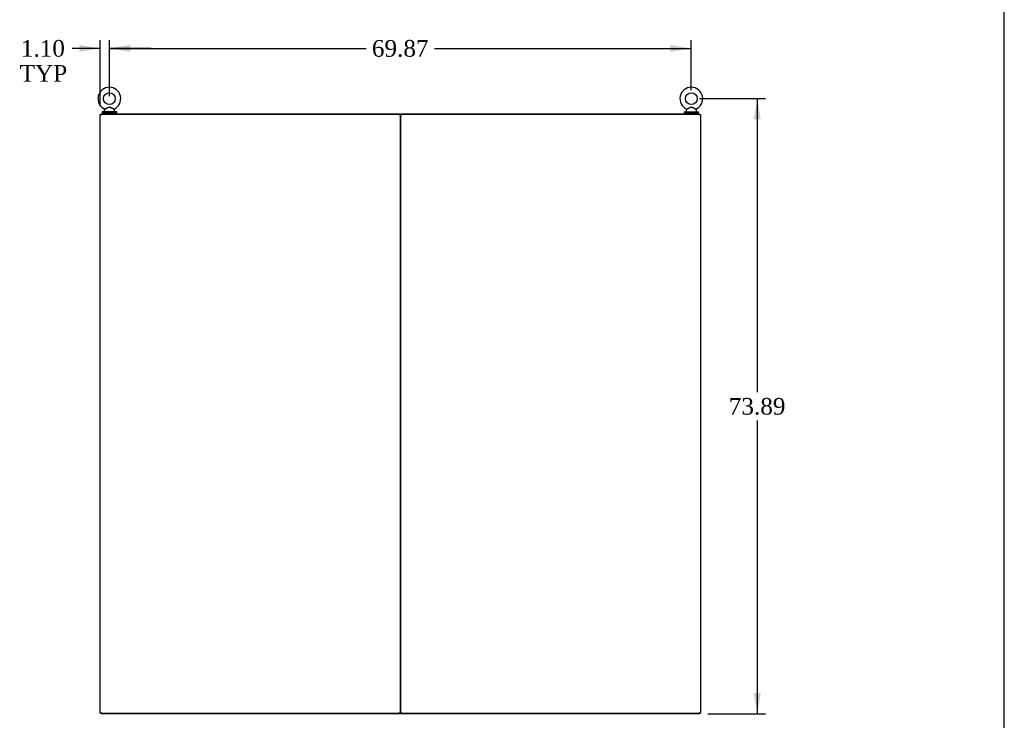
# Model space of a CAD drawing. Header units: inches. Extents: x 1 to 359, y -2 to 239.
# Tile 78 of 83: x 241 to 359, y 70 to 154. Entities that reach past the tile are written whole.
import ezdxf
from ezdxf.enums import TextEntityAlignment as Align

# ---------------------------------------------------------------- set-up
doc = ezdxf.new("R2010")
doc.units = ezdxf.units.IN
doc.header["$MEASUREMENT"] = 0
for name, color, linetype in [('COM71298-3', 7, 'Continuous'), ('COM71299-3', 7, 'Continuous'), ('COM71300-3', 7, 'Continuous'), ('COM71301-3', 7, 'Continuous'), ('Default', 7, 'Continuous'), ('SCS86414', 7, 'Continuous'), ('WAF25377', 7, 'Continuous'), ('WAM254785', 7, 'Continuous')]:
    doc.layers.add(name, color=color, linetype=linetype)
doc.styles.add('SEACAD_Times_New_Roman', font='times.ttf')
doc.dimstyles.new('HAMMOND_(STH_-_540x360)', dxfattribs={"dimtxt": 2, "dimasz": 2.5, "dimexe": 1, "dimexo": 1, "dimgap": 0.5, "dimtad": 0, "dimtih": 1, "dimtoh": 1, "dimzin": 0, "dimdsep": 46, "dimtxsty": 'SEACAD_Times_New_Roman', "dimblk1": '_SE_FILLED', "dimblk2": '_SE_FILLED', "dimsah": 1, "dimcen": 1, "dimadec": 0, "dimazin": 0, "dimtfac": 0.8, "dimtofl": 0, "dimtmove": 0, "dimatfit": 3, "dimfxl": 1, "dimtolj": 1, "dimtzin": 0, "dimarcsym": 0})

# ---------------------------------------------------------------- blocks, each defined once
blk = doc.blocks.new('SE5')
at = {"layer": 'COM71298-3', "color": 7, "linetype": 'Continuous'}
for p, q in [((250.7704732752, 143.094326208), (322.6404732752, 143.094326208)), ((250.7704732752, 142.999326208), (250.7704732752, 143.094326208)), ((322.6404732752, 143.001826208), (322.6404732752, 143.094326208))]:
    blk.add_line(p, q, dxfattribs=at)
at = {"layer": 'COM71299-3', "color": 7, "linetype": 'Continuous'}
for p, q in [((250.7704732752, 71.129326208), (250.7704732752, 71.034326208)), ((322.6404732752, 71.034326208), (250.7704732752, 71.034326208)), ((322.6404732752, 71.126826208), (322.6404732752, 71.034326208))]:
    blk.add_line(p, q, dxfattribs=at)
at = {"layer": 'COM71300-3', "color": 7, "linetype": 'Continuous'}
for p, q in [((286.7054732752, 143.001826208), (286.8954732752, 143.001826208)), ((286.7054732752, 71.129326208), (286.7054732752, 142.999326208)), ((322.5454732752, 143.001826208), (286.8954732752, 143.001826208)), ((322.5454732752, 143.001826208), (322.7354732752, 143.001826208)), ((322.7354732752, 143.001826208), (322.7354732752, 71.126826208)), ((286.8954732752, 71.126826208), (286.7054732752, 71.126826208)), ((286.8954732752, 71.126826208), (322.5454732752, 71.126826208)), ((322.7354732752, 71.126826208), (322.5454732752, 71.126826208))]:
    blk.add_line(p, q, dxfattribs=at)
at = {"layer": 'COM71301-3', "color": 7, "linetype": 'Continuous'}
for p, q in [((250.6754732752, 71.129326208), (250.6754732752, 142.999326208)), ((250.6754732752, 142.999326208), (250.8654732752, 142.999326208)), ((286.5154732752, 142.999326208), (250.8654732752, 142.999326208)), ((286.5154732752, 142.999326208), (286.6800181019, 142.999326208)), ((286.7054732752, 142.999326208), (286.7054732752, 71.129326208)), ((250.8654732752, 71.129326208), (250.6754732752, 71.129326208)), ((250.8654732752, 71.129326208), (286.5154732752, 71.129326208)), ((286.6800181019, 71.129326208), (286.5154732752, 71.129326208))]:
    blk.add_line(p, q, dxfattribs=at)
at = {"layer": 'SCS86414', "color": 7, "linetype": 'Continuous'}
for p, q in [((251.1454732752, 143.5136423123), (251.1454732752, 143.394326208)), ((251.2255239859, 143.63178494), (251.1592950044, 143.5519511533)), ((252.381651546, 143.5519511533), (252.3165872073, 143.6303810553)), ((252.3954732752, 143.394326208), (252.3954732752, 143.5136423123)), ((321.0154732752, 143.5136423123), (321.0154732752, 143.394326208)), ((321.0955239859, 143.63178494), (321.0292950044, 143.5519511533)), ((322.251651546, 143.5519511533), (322.1865872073, 143.6303810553)), ((322.2654732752, 143.394326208), (322.2654732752, 143.5136423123))]:
    blk.add_line(p, q, dxfattribs=at)
for centre in [(251.7704732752, 144.9234240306), (321.6404732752, 144.9234240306)]:
    blk.add_circle(centre, 0.7044467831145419, dxfattribs=at)
for centre, radius, start, end in [((251.7704732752, 144.9234240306), 1.36694678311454, 90, 245.9950840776), ((251.7704732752, 144.9234240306), 1.366946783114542, 294.0009785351, 90), ((321.6404732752, 144.9234240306), 1.36694678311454, 90, 245.9950840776), ((321.6404732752, 144.9234240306), 1.366946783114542, 294.0009785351, 90), ((251.2054732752, 143.5136423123), 0.0599999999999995, 140.3213789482, 180), ((251.2054732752, 143.394326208), 0.0599999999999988, 180, 270), ((252.3407864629, 143.6481973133), 0.0300000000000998, 62.29715767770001, 242.108439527), ((252.3354732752, 143.394326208), 0.0599999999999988, 270, 0), ((252.3354732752, 143.5136423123), 0.0599999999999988, 0, 39.6786210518), ((321.0754732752, 143.5136423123), 0.0599999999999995, 140.3213789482, 180), ((321.0754732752, 143.394326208), 0.0599999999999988, 180, 270), ((322.2107864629, 143.6481973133), 0.0300000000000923, 62.29715767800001, 242.1084395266), ((322.2054732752, 143.394326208), 0.0599999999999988, 270, 0), ((322.2054732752, 143.5136423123), 0.0599999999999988, 0, 39.6786210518)]:
    blk.add_arc(centre, radius, start, end, dxfattribs=at)
for points, knots in [([(251.2124206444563, 143.6755893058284), (251.2123947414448, 143.6755768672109), (251.212435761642, 143.6755969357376), (251.2145727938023, 143.6766370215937), (251.2399991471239, 143.6889909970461), (251.3177973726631, 143.7273070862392), (251.3684733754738, 143.7525751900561), (251.4765161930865, 143.8056226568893), (251.5342821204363, 143.8340451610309), (251.6528936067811, 143.8818351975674), (251.7160083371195, 143.9012796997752), (251.8126390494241, 143.8982545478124), (251.8448337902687, 143.892084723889), (251.9064592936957, 143.8742558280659), (251.9365446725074, 143.8626863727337), (252.0254781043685, 143.8251185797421), (252.0823783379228, 143.7968954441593), (252.1888695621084, 143.7444048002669), (252.237890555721, 143.7200212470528), (252.3095919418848, 143.6847689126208), (252.3307880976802, 143.6744885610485), (252.3280933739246, 143.6758000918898), (252.3276270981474, 143.6760268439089), (252.3269452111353, 143.6763586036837)], [0.4341315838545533, 0.4341315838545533, 0.4341315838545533, 0.4341315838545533, 0.4375000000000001, 0.4375000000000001, 0.5, 0.5, 0.5625, 0.5625, 0.625, 0.625, 0.6875, 0.6875, 0.71875, 0.71875, 0.75, 0.75, 0.8125, 0.8125, 0.875, 0.875, 0.9375, 0.9375, 0.9436464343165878, 0.9436464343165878, 0.9436464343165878, 0.9436464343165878]), ([(252.3176765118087, 143.6290526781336), (252.3175590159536, 143.6291077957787), (252.2995843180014, 143.6387621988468), (252.2351164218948, 143.6739734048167), (252.1880047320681, 143.7000699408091), (252.1107686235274, 143.7431203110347), (252.0834975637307, 143.7583415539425), (252.0284374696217, 143.7885493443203), (252.0003895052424, 143.8037166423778), (251.9428182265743, 143.8328270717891), (251.9131795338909, 143.8468972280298), (251.8523320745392, 143.8696858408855), (251.8203329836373, 143.8784313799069), (251.7557182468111, 143.8829770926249), (251.7228341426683, 143.8783857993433), (251.6605097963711, 143.8604867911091), (251.6306508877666, 143.8477976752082), (251.5423833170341, 143.8060990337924), (251.4871046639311, 143.7747869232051), (251.3808041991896, 143.7156437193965), (251.3306078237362, 143.6876384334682), (251.2539732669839, 143.6455739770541), (251.2279488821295, 143.6315760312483), (251.2234484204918, 143.6291502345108), (251.2232616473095, 143.6290489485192), (251.2232794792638, 143.629057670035)], [0.0683017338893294, 0.0683017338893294, 0.0683017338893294, 0.0683017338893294, 0.1249999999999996, 0.1249999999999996, 0.1874999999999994, 0.1874999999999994, 0.2187499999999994, 0.2187499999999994, 0.2499999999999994, 0.2499999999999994, 0.2812499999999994, 0.2812499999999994, 0.3124999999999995, 0.3124999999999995, 0.3437499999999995, 0.3437499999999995, 0.3749999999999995, 0.3749999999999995, 0.4374999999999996, 0.4374999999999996, 0.4999999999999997, 0.4999999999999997, 0.5624999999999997, 0.5624999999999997, 0.5685640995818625, 0.5685640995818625, 0.5685640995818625, 0.5685640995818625]), ([(321.0824206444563, 143.6755893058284), (321.0823947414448, 143.6755768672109), (321.082435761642, 143.6755969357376), (321.0845727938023, 143.6766370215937), (321.1099991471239, 143.6889909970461), (321.1877973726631, 143.7273070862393), (321.2384733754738, 143.7525751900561), (321.3465161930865, 143.8056226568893), (321.4042821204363, 143.8340451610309), (321.5228936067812, 143.8818351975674), (321.5860083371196, 143.9012796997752), (321.6826390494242, 143.8982545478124), (321.7148337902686, 143.892084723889), (321.7764592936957, 143.8742558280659), (321.8065446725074, 143.8626863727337), (321.8954781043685, 143.8251185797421), (321.9523783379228, 143.7968954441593), (322.0588695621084, 143.7444048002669), (322.1078905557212, 143.7200212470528), (322.1795919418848, 143.6847689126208), (322.2007880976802, 143.6744885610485), (322.1980933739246, 143.6758000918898), (322.1976270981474, 143.6760268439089), (322.1969452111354, 143.6763586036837)], [0.4341315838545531, 0.4341315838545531, 0.4341315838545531, 0.4341315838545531, 0.4375000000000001, 0.4375000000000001, 0.5, 0.5, 0.5625, 0.5625, 0.625, 0.625, 0.6875, 0.6875, 0.71875, 0.71875, 0.75, 0.75, 0.8125, 0.8125, 0.875, 0.875, 0.9375, 0.9375, 0.9436464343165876, 0.9436464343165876, 0.9436464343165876, 0.9436464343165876]), ([(322.1876765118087, 143.6290526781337), (322.1875590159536, 143.6291077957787), (322.1695843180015, 143.6387621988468), (322.1051164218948, 143.6739734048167), (322.0580047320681, 143.7000699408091), (321.9807686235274, 143.7431203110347), (321.9534975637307, 143.7583415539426), (321.8984374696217, 143.7885493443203), (321.8703895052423, 143.8037166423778), (321.8128182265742, 143.8328270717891), (321.783179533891, 143.8468972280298), (321.7223320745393, 143.8696858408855), (321.6903329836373, 143.8784313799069), (321.625718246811, 143.8829770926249), (321.5928341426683, 143.8783857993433), (321.5305097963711, 143.8604867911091), (321.5006508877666, 143.8477976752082), (321.4123833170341, 143.8060990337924), (321.3571046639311, 143.7747869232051), (321.2508041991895, 143.7156437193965), (321.2006078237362, 143.6876384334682), (321.1239732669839, 143.6455739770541), (321.0979488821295, 143.6315760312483), (321.0934484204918, 143.6291502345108), (321.0932616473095, 143.6290489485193), (321.0932794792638, 143.629057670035)], [0.0683017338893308, 0.0683017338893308, 0.0683017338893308, 0.0683017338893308, 0.1249999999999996, 0.1249999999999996, 0.1874999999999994, 0.1874999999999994, 0.2187499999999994, 0.2187499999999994, 0.2499999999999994, 0.2499999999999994, 0.2812499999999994, 0.2812499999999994, 0.3124999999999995, 0.3124999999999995, 0.3437499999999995, 0.3437499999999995, 0.3749999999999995, 0.3749999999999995, 0.4374999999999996, 0.4374999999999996, 0.4999999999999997, 0.4999999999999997, 0.5624999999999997, 0.5624999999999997, 0.5685640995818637, 0.5685640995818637, 0.5685640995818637, 0.5685640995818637])]:
    blk.add_open_spline(points, degree=3, knots=knots, dxfattribs=at)
at = {"layer": 'WAF25377', "color": 7, "linetype": 'Continuous'}
for p, q in [((252.6454732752, 143.334326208), (250.8954732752, 143.334326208)), ((250.8954732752, 143.334326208), (250.8954732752, 143.219326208)), ((252.6454732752, 143.219326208), (250.8954732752, 143.219326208)), ((252.6454732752, 143.219326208), (252.6454732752, 143.334326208)), ((320.7654732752, 143.334326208), (322.5154732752, 143.334326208)), ((320.7654732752, 143.334326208), (320.7654732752, 143.219326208)), ((320.7654732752, 143.219326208), (322.5154732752, 143.219326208)), ((322.5154732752, 143.219326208), (322.5154732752, 143.334326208))]:
    blk.add_line(p, q, dxfattribs=at)
at = {"layer": 'WAM254785', "color": 7, "linetype": 'Continuous'}
for p, q in [((251.0204732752, 143.219326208), (251.0204732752, 143.094326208)), ((252.5204732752, 143.094326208), (252.5204732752, 143.219326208)), ((320.8904732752, 143.219326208), (320.8904732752, 143.094326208)), ((322.3904732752, 143.094326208), (322.3904732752, 143.219326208))]:
    blk.add_line(p, q, dxfattribs=at)
blk = doc.blocks.new('DMBLK117')
at = {"layer": 'Default', "linetype": 'Continuous', "transparency": 16777216}
for points in [[(254.2704733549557, 151.3737912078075), (251.7704732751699, 150.9571245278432), (254.2704733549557, 150.5404578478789)], [(319.1404731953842, 151.3737912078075), (319.1404731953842, 150.5404578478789), (321.6404732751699, 150.9571245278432)]]:
    blk.add_hatch(color=7, dxfattribs=at).paths.add_polyline_path(points)
at = {"layer": 'Default', "color": 7, "linetype": 'Continuous', "transparency": 16777216}
for p, q in [((251.7704732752, 145.2189772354), (251.7704732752, 151.9571245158)), ((321.6404732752, 145.9234240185), (321.6404732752, 151.9571245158)), ((251.7704732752, 150.9571245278), (282.593152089, 150.9571245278)), ((290.817796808, 150.9571245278), (321.6404732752, 150.9571245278))]:
    blk.add_line(p, q, dxfattribs=at)
at = {"layer": 'Default', "color": 7, "linetype": 'Continuous', "transparency": 16777216, "style": 'SEACAD_Times_New_Roman'}
blk.add_text('69.87', height=2, dxfattribs=at).set_placement((283.2931513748, 151.9571245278), align=Align.TOP_LEFT)
blk = doc.blocks.new('_SE_FILLED')
at = {"color": 0}
blk.add_line((0, 0), (-1, 0), dxfattribs=at)
blk.add_solid([(0, 0), (-1, -0.1665), (-1, 0.1665), (0, 0)], dxfattribs=at)
blk = doc.blocks.new('DMBLK118')
at = {"layer": 'Default', "linetype": 'Continuous', "transparency": 16777216}
for points in [[(329.9766125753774, 142.4234239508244), (329.5599458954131, 144.9234240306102), (329.1432792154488, 142.4234239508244)], [(329.9766125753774, 73.53432628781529), (329.1432792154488, 73.53432628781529), (329.5599458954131, 71.03432620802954)]]:
    blk.add_hatch(color=7, dxfattribs=at).paths.add_polyline_path(points)
at = {"layer": 'Default', "color": 7, "linetype": 'Continuous', "transparency": 16777216}
for p, q in [((322.6404732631, 144.9234240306), (330.5599458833, 144.9234240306)), ((329.5599458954, 144.9234240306), (329.5599458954, 109.6788737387)), ((329.5599458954, 106.2788741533), (329.5599458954, 71.034326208)), ((323.6404732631, 71.034326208), (330.5599458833, 71.034326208))]:
    blk.add_line(p, q, dxfattribs=at)
at = {"layer": 'Default', "color": 7, "linetype": 'Continuous', "transparency": 16777216, "style": 'SEACAD_Times_New_Roman'}
blk.add_text('73.89', height=2, dxfattribs=at).set_placement((326.1476236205, 108.9788741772), align=Align.TOP_LEFT)
blk = doc.blocks.new('DMBLK126')
at = {"layer": 'Default', "linetype": 'Continuous', "transparency": 16777216}
for points in [[(248.1754731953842, 151.3737911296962), (248.1754731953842, 150.5404577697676), (250.67547327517, 150.9571244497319)], [(254.2704733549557, 151.3737911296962), (251.7704732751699, 150.9571244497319), (254.2704733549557, 150.5404577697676)]]:
    blk.add_hatch(color=7, dxfattribs=at).paths.add_polyline_path(points)
at = {"layer": 'Default', "color": 7, "linetype": 'Continuous', "transparency": 16777216}
for p, q in [((250.6754732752, 143.9993261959), (250.6754732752, 151.9571244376)), ((251.7704732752, 146.6278708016), (251.7704732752, 151.9571244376)), ((250.6754732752, 150.9571244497), (247.2937468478, 150.9571244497)), ((256.7704734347, 150.9571244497), (251.7704732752, 150.9571244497))]:
    blk.add_line(p, q, dxfattribs=at)
at = {"layer": 'Default', "color": 7, "linetype": 'Continuous', "transparency": 16777216, "style": 'SEACAD_Times_New_Roman'}
for s, p in [('1.10', (241.1435097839, 151.9571244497)), ('TYP', (241.0013296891, 148.9571244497))]:
    blk.add_text(s, height=2, dxfattribs=at).set_placement(p, align=Align.TOP_LEFT)
blk = doc.blocks.new('BORDER')
at = {"layer": 'Default', "color": 7, "linetype": 'Continuous'}
blk.add_line((0, 0), (0, 27.86), dxfattribs=at)

msp = doc.modelspace()

# ---------------------------------------------------------------- block references
at = {"layer": 'Default', "color": 7, "xscale": 8.55, "yscale": 8.55, "zscale": 8.55}
msp.add_blockref('BORDER', (359.2228250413, 0.6696231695), dxfattribs=at)
at = {"layer": 'Default'}
msp.add_blockref('SE5', (0, 0), dxfattribs=at)

# ---------------------------------------------------------------- dimensions: what is measured, and where the dimension line sits
at = {"layer": 'Default', "color": 7, "linetype": 'Continuous'}
for base, p1, p2, text, picture, middle in [((250.6754732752, 150.9571244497), (251.7704732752, 145.6278708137), (250.6754732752, 142.999326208), '\\A1;<>\\PTYP', 'DMBLK126', (247.2937467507, 150.9571244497)), ((321.6404732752, 150.9571245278), (251.7704732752, 144.2189772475), (321.6404732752, 144.9234240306), '\\A1;<>', 'DMBLK117', (286.7054736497, 150.9571245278))]:
    dim = msp.add_linear_dim(base=base, p1=p1, p2=p2, text=text, dimstyle='HAMMOND_(STH_-_540x360)', dxfattribs=at)
    dim.commit()
    dim.dimension.update_dxf_attribs({"geometry": picture, "text_midpoint": middle, "dimtype": 160})
dim = msp.add_linear_dim(base=(329.5599458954, 71.034326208), p1=(321.6404732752, 144.9234240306), p2=(322.6404732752, 71.034326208), angle=90, text='\\A1;<>', dimstyle='HAMMOND_(STH_-_540x360)', dxfattribs=at)
dim.commit()
dim.dimension.update_dxf_attribs({"geometry": 'DMBLK118', "text_midpoint": (329.5599458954, 107.9788741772), "dimtype": 160})

doc.saveas('drawing.dxf')
